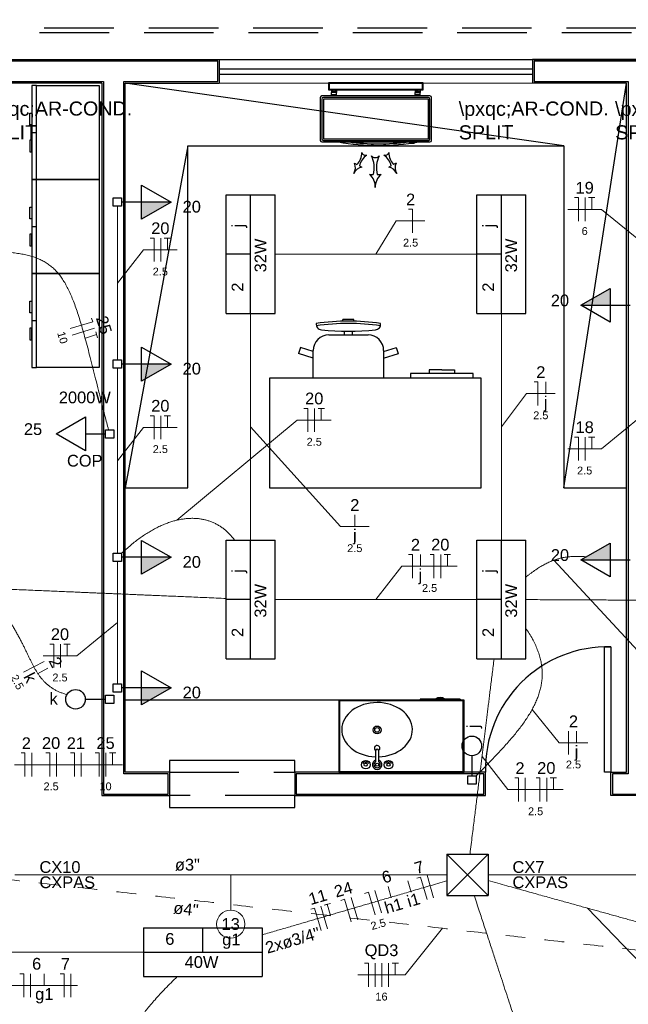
# Model space of a CAD drawing. Header units: feet. Extents: x -18 to 1038, y -110 to 48.
# Tile 164 of 199: x 782.52 to 786.41, y -15.01 to -8.73. Entities that reach past the tile are written whole.
import ezdxf

# ---------------------------------------------------------------- set-up
doc = ezdxf.new("R2010")
doc.units = ezdxf.units.FT
doc.header["$MEASUREMENT"] = 0
doc.linetypes.add('HIDDEN', pattern=[0.9525, 0.635, -0.3175])
doc.linetypes.add('JIS_02_1.2', pattern=[0.25, 0.125, -0.125])
for name, color, linetype, lineweight in [('02', 2, 'Continuous', 20), ('EL-Condutos', 4, 'Continuous', 5), ('EL-Fios (Fase 1)', 7, 'Continuous', 5), ('EL-Fios (Fase 2)', 7, 'Continuous', 5), ('EL-Fios (Fase 3)', 7, 'Continuous', 5), ('EL-Fios (Neutro)', 7, 'Continuous', 5), ('EL-Fios (Retorno)', 7, 'Continuous', 5), ('EL-Fios (Terra)', 7, 'Continuous', 5), ('EL-Textos conduto', 7, 'Continuous', 5), ('EL-Textos fios', 7, 'Continuous', 5), ('Textos', 7, 'Continuous', 5)]:
    doc.layers.add(name, color=color, linetype=linetype, lineweight=lineweight)
for name, color, linetype in [('1', 1, 'Continuous'), ('100_IMPIANTI', 251, 'Continuous'), ('ar-mob', 251, 'Continuous'), ('AR-SAN', 1, 'Continuous'), ('JANELA', 3, 'Continuous'), ('MOBILARIO', 8, 'Continuous'), ('P-SIMBOL', 5, 'Continuous'), ('parede', 5, 'Continuous'), ('porta', 3, 'Continuous'), ('PROJEÇÃO', 6, 'HIDDEN')]:
    doc.layers.add(name, color=color, linetype=linetype)
doc.styles.add('Arial', font='arial.ttf')

msp = doc.modelspace()

# ---------------------------------------------------------------- hatches: boundary and pattern name
at = {"layer": 'P-SIMBOL', "linetype": 'Continuous'}
for points in [[(783.3011, -9.8903), (783.4886, -9.8903), (783.3011, -9.9986)], [(786.2921, -10.5492), (786.1046, -10.5492), (786.2921, -10.4409)], [(783.3011, -10.9244), (783.4886, -10.9244), (783.3011, -11.0327)], [(786.2921, -12.1753), (786.1046, -12.1753), (786.2921, -12.0671)], [(783.3011, -12.1585), (783.4886, -12.1585), (783.3011, -12.2668)], [(783.3011, -12.9925), (783.4886, -12.9925), (783.3011, -13.1007)]]:
    msp.add_hatch(color=256, dxfattribs=at).paths.add_polyline_path(points)

# ---------------------------------------------------------------- linework, layer by layer
at = {"layer": '02', "color": 251}
for p, q in [((785.7966, -8.9803), (783.7966, -8.9803)), ((785.7966, -9.1303), (783.7966, -9.1303))]:
    msp.add_line(p, q, dxfattribs=at)
at = {"layer": '1', "color": 251}
msp.add_arc((786.2766, -13.5103), 0.7803, 88.5312, 181.4688, dxfattribs=at)
at = {"layer": '100_IMPIANTI'}
for p, q in [((784.4966, -9.1753), (784.4966, -9.1253)), ((784.4966, -9.1253), (785.0966, -9.1253)), ((785.0966, -9.1753), (784.4966, -9.1753)), ((784.5016, -9.1703), (784.5016, -9.1303)), ((784.5016, -9.1303), (785.0916, -9.1303)), ((785.0916, -9.1703), (784.5016, -9.1703)), ((785.0916, -9.1303), (785.0916, -9.1703)), ((785.0966, -9.1253), (785.0966, -9.1753)), ((784.4416, -9.2223), (784.4416, -9.4958)), ((785.1416, -9.2123), (784.4516, -9.2123)), ((784.4516, -9.2323), (784.4516, -9.4858)), ((785.1316, -9.2223), (784.4616, -9.2223)), ((785.1316, -9.2323), (784.4616, -9.2323)), ((784.4616, -9.2323), (784.4616, -9.4858)), ((784.5129, -9.1819), (784.5145, -9.1803)), ((784.5129, -9.1803), (784.5129, -9.1903)), ((784.5454, -9.1903), (784.5129, -9.1903)), ((784.5129, -9.2023), (784.5129, -9.1903)), ((784.5129, -9.2123), (784.5129, -9.2023)), ((784.5129, -9.2023), (784.5454, -9.2023)), ((784.5134, -9.1903), (784.5234, -9.1803)), ((784.5222, -9.1903), (784.5322, -9.1803)), ((784.531, -9.1903), (784.541, -9.1803)), ((784.5399, -9.1903), (784.5454, -9.1848)), ((784.5454, -9.1803), (784.5454, -9.1903)), ((784.5454, -9.2023), (784.5454, -9.1903)), ((784.5454, -9.2123), (784.5454, -9.2023)), ((785.0478, -9.1803), (785.0478, -9.1903)), ((785.0478, -9.1819), (785.0494, -9.1803)), ((785.0803, -9.1903), (785.0478, -9.1903)), ((785.0478, -9.2023), (785.0478, -9.1903)), ((785.0478, -9.2123), (785.0478, -9.2023)), ((785.0803, -9.2023), (785.0478, -9.2023)), ((785.0483, -9.1903), (785.0583, -9.1803)), ((785.0571, -9.1903), (785.0671, -9.1803)), ((785.0659, -9.1903), (785.0759, -9.1803)), ((785.0748, -9.1903), (785.0803, -9.1848)), ((785.0803, -9.1803), (785.0803, -9.1903)), ((785.0803, -9.2023), (785.0803, -9.1903)), ((785.0803, -9.2123), (785.0803, -9.2023)), ((785.1316, -9.4858), (785.1316, -9.2323)), ((785.1416, -9.4858), (785.1416, -9.2323)), ((785.1516, -9.4958), (785.1516, -9.2223)), ((784.4616, -9.4858), (785.1316, -9.4858)), ((784.4516, -9.5058), (785.1416, -9.5058)), ((784.4616, -9.4958), (785.1316, -9.4958)), ((785.0086, -9.5158), (785.0086, -9.515)), ((785.0411, -9.5158), (785.0086, -9.5158)), ((785.0411, -9.5158), (785.0411, -9.5103)), ((784.6606, -9.6424), (784.6761, -9.6506)), ((784.6915, -9.6588), (784.707, -9.667)), ((784.8944, -9.6588), (784.8789, -9.667)), ((784.9253, -9.6424), (784.9098, -9.6506)), ((784.7554, -9.7131), (784.7804, -9.7131)), ((784.8054, -9.7131), (784.8304, -9.7131))]:
    msp.add_line(p, q, dxfattribs=at)
for centre, radius, start, end in [((784.4516, -9.2223), 0.01, 90, 180), ((784.4616, -9.2323), 0.01, 90, 180), ((785.1316, -9.2323), 0.01, 0, 90), ((785.1416, -9.2223), 0.01, 0, 90), ((784.4616, -9.4858), 0.01, 180, 270), ((785.1316, -9.4858), 0.01, 270, 360), ((784.4516, -9.4958), 0.01, 180, 270), ((784.813, -8.0301), 1.4977, 260.15678, 279.84322), ((784.813, -8.0301), 1.4877, 262.7035, 277.2965), ((785.1416, -9.4958), 0.01, 270, 0), ((784.5917, -9.5721), 0.1152, 317.03651, 359.21913), ((784.8038, -9.6845), 0.1152, 124.92221, 167.10482), ((784.73, -9.5675), 0.0239, 194.94185, 289.19948), ((784.7929, -9.572), 0.0341, 222.87119, 317.12881), ((784.6215, -9.6704), 0.1646, 344.96585, 27.14846), ((784.9644, -9.6704), 0.1646, 152.85154, 195.03415), ((784.8559, -9.5675), 0.0239, 250.80052, 345.05815), ((784.7821, -9.6845), 0.1152, 12.89518, 55.07779), ((784.9941, -9.5721), 0.1152, 180.78087, 222.96349), ((784.5941, -9.6702), 0.0721, 329.76476, 22.65362), ((784.7213, -9.7377), 0.0721, 101.48772, 154.37658), ((784.8646, -9.7377), 0.0721, 25.62342, 78.51228), ((784.9918, -9.6702), 0.0721, 157.34638, 210.23524), ((784.6901, -9.7926), 0.103, 357.69409, 50.58295), ((784.8958, -9.7926), 0.103, 129.41705, 182.30591)]:
    msp.add_arc(centre, radius, start, end, dxfattribs=at)
at = {"layer": 'ar-mob', "color": 251, "linetype": 'Continuous', "ltscale": 0.2}
for p, q in [((782.6004, -9.4459), (782.6304, -9.4459)), ((782.6004, -10.0459), (782.6304, -10.0459)), ((782.6004, -10.6459), (782.6304, -10.6459))]:
    msp.add_line(p, q, dxfattribs=at)
at = {"layer": 'ar-mob', "linetype": 'Continuous', "ltscale": 0.2}
for points in [[(782.6304, -9.1459), (782.6004, -9.1459), (782.6004, -9.7459), (782.6304, -9.7459)], [(782.6304, -9.1459), (783.0304, -9.1459), (783.0304, -9.7459), (782.6304, -9.7459), (782.6304, -9.1459)], [(782.6304, -9.7459), (782.6004, -9.7459), (782.6004, -10.3459), (782.6304, -10.3459)], [(782.6304, -9.7459), (783.0304, -9.7459), (783.0304, -10.3459), (782.6304, -10.3459), (782.6304, -9.7459)], [(782.6304, -10.3459), (782.6004, -10.3459), (782.6004, -10.9459), (782.6304, -10.9459)], [(782.6304, -10.3459), (783.0304, -10.3459), (783.0304, -10.9459), (782.6304, -10.9459), (782.6304, -10.3459)]]:
    msp.add_lwpolyline(points, dxfattribs=at)
at = {"layer": 'ar-mob'}
for points in [[(785.9966, -9.5303), (783.1966, -9.1303)], [(785.9966, -11.7152), (786.3966, -9.1303)], [(783.1966, -11.7152), (783.5966, -11.7152), (783.5966, -9.5303), (785.9966, -9.5303), (785.9966, -11.7152), (786.3966, -11.7152)], [(783.5966, -9.5303), (783.1966, -11.7152)], [(784.5598, -13.0703), (783.1966, -13.0703)]]:
    msp.add_lwpolyline(points, dxfattribs=at)
at = {"layer": 'ar-mob', "linetype": 'Continuous', "ltscale": 0.2}
for points in [[(782.6004, -9.397), (782.5879, -9.397), (782.5879, -9.3219), (782.6004, -9.3219)], [(782.6004, -9.4948), (782.5879, -9.4948), (782.5879, -9.5698), (782.6004, -9.5698)], [(782.6004, -9.997), (782.5879, -9.997), (782.5879, -9.9219), (782.6004, -9.9219)], [(782.6004, -10.0948), (782.5879, -10.0948), (782.5879, -10.1698), (782.6004, -10.1698)], [(782.6004, -10.597), (782.5879, -10.597), (782.5879, -10.5219), (782.6004, -10.5219)], [(782.6004, -10.6948), (782.5879, -10.6948), (782.5879, -10.7698), (782.6004, -10.7698)]]:
    msp.add_lwpolyline(points, close=True, dxfattribs=at)
at = {"layer": 'AR-SAN', "color": 251}
for p, q in [((785.3598, -13.0703), (784.5598, -13.0703)), ((784.5598, -13.0703), (784.5598, -13.5303)), ((785.3548, -13.0753), (784.5648, -13.0753)), ((784.5648, -13.0753), (784.5648, -13.5253)), ((785.0789, -13.0633), (785.0789, -13.0703)), ((785.1759, -13.0633), (785.0789, -13.0633)), ((785.1857, -13.0633), (785.1759, -13.0633)), ((785.2289, -13.0633), (785.1857, -13.0633)), ((785.2387, -13.0633), (785.2289, -13.0633)), ((785.3357, -13.0633), (785.2387, -13.0633)), ((785.3357, -13.0633), (785.3357, -13.0703)), ((785.3548, -13.5253), (785.3548, -13.0753)), ((785.3598, -13.5303), (785.3598, -13.0703)), ((784.5598, -13.5303), (785.3598, -13.5303)), ((784.5648, -13.5253), (785.3548, -13.5253))]:
    msp.add_line(p, q, dxfattribs=at)
for radius, start, end in [(0.0542, 54.65024, 125.34976), (0.0492, 63.95602, 116.04398)]:
    msp.add_arc((785.2073, -13.1075), radius, start, end, dxfattribs=at)
at = {"layer": 'Defpoints', "color": 251}
msp.add_lwpolyline([(771.3966, 5.4198), (784.9266, 5.4198), (784.9266, -5.9803), (778.9966, -5.9803), (778.9966, -8.9803), (802.9266, -8.9803), (802.9264, -20.3804), (771.3966, -20.3804), (771.3966, -8.9803), (776.6966, -8.9803), (776.6966, -5.9803), (771.3966, -5.9803)], close=True, dxfattribs=at)
at = {"layer": 'EL-Condutos', "linetype": 'Continuous'}
for points in [[(783.1466, -9.9174), (783.1466, -9.964), (783.1466, -10.0078), (783.1466, -10.0488), (783.1466, -10.0874), (783.1466, -10.1237), (783.1466, -10.1579), (783.1466, -10.1903), (783.1466, -10.2211), (783.1466, -10.2504), (783.1466, -10.2784), (783.1466, -10.3054), (783.1466, -10.3316), (783.1466, -10.3572), (783.1466, -10.3824), (783.1466, -10.4074), (783.1466, -10.4323), (783.1466, -10.4575), (783.1466, -10.4831), (783.1466, -10.5093), (783.1466, -10.5363), (783.1466, -10.5644), (783.1466, -10.5937), (783.1466, -10.6244), (783.1466, -10.6568), (783.1466, -10.6911), (783.1466, -10.7274), (783.1466, -10.7659), (783.1466, -10.807), (783.1466, -10.8507), (783.1466, -10.8973)], [(782.4399, -10.2101), (782.4804, -10.2139), (782.5183, -10.2188), (782.5536, -10.2252), (782.5866, -10.233), (782.6174, -10.2424), (782.646, -10.2536), (782.6728, -10.2666), (782.6977, -10.2815), (782.721, -10.2986), (782.7429, -10.3178), (782.7633, -10.3393), (782.7826, -10.3633), (782.8008, -10.3898), (782.8181, -10.419), (782.8346, -10.4509), (782.8505, -10.4858), (782.8659, -10.5236), (782.881, -10.5646), (782.8959, -10.6089), (782.9108, -10.6565), (782.9258, -10.7076), (782.941, -10.7623), (782.9567, -10.8207), (782.9729, -10.8829), (782.9897, -10.9491), (783.0074, -11.0194), (783.0261, -11.0939), (783.046, -11.1726), (783.0671, -11.2558), (783.0896, -11.3435)], [(784.1515, -10.2228), (784.21, -10.2228), (784.2653, -10.2228), (784.3177, -10.2228), (784.3672, -10.2228), (784.4143, -10.2228), (784.4591, -10.2228), (784.5019, -10.2228), (784.5428, -10.2228), (784.5821, -10.2228), (784.6201, -10.2228), (784.6569, -10.2228), (784.6928, -10.2228), (784.7281, -10.2228), (784.7628, -10.2228), (784.7974, -10.2228), (784.8319, -10.2228), (784.8667, -10.2228), (784.9019, -10.2228), (784.9378, -10.2228), (784.9747, -10.2228), (785.0126, -10.2228), (785.052, -10.2228), (785.0929, -10.2228), (785.1356, -10.2228), (785.1804, -10.2228), (785.2275, -10.2228), (785.2771, -10.2228), (785.3295, -10.2228), (785.3847, -10.2228), (785.4432, -10.2228)], [(783.997, -10.6017), (783.997, -10.6634), (783.997, -10.7223), (783.997, -10.7786), (783.997, -10.8325), (783.997, -10.8843), (783.997, -10.934), (783.997, -10.982), (783.997, -11.0284), (783.997, -11.0734), (783.997, -11.1172), (783.997, -11.16), (783.997, -11.202), (783.997, -11.2434), (783.997, -11.2845), (783.997, -11.3253), (783.997, -11.3661), (783.997, -11.4071), (783.997, -11.4486), (783.997, -11.4906), (783.997, -11.5334), (783.997, -11.5772), (783.997, -11.6222), (783.997, -11.6686), (783.997, -11.7165), (783.997, -11.7663), (783.997, -11.8181), (783.997, -11.872), (783.997, -11.9283), (783.997, -11.9872), (783.997, -12.0489)], [(785.5978, -10.6017), (785.5978, -10.6634), (785.5978, -10.7223), (785.5978, -10.7786), (785.5978, -10.8325), (785.5978, -10.8843), (785.5978, -10.934), (785.5978, -10.982), (785.5978, -11.0284), (785.5978, -11.0734), (785.5978, -11.1172), (785.5978, -11.16), (785.5978, -11.202), (785.5978, -11.2434), (785.5978, -11.2845), (785.5978, -11.3253), (785.5978, -11.3661), (785.5978, -11.4071), (785.5978, -11.4486), (785.5978, -11.4906), (785.5978, -11.5334), (785.5978, -11.5772), (785.5978, -11.6222), (785.5978, -11.6686), (785.5978, -11.7165), (785.5978, -11.7663), (785.5978, -11.8181), (785.5978, -11.872), (785.5978, -11.9283), (785.5978, -11.9872), (785.5978, -12.0489)], [(783.1466, -10.9508), (783.1466, -11.0072), (783.1466, -11.06), (783.1466, -11.1096), (783.1466, -11.1562), (783.1466, -11.2), (783.1466, -11.2413), (783.1466, -11.2804), (783.1466, -11.3174), (783.1466, -11.3527), (783.1466, -11.3864), (783.1466, -11.4189), (783.1466, -11.4505), (783.1466, -11.4812), (783.1466, -11.5115), (783.1466, -11.5415), (783.1466, -11.5715), (783.1466, -11.6017), (783.1466, -11.6325), (783.1466, -11.664), (783.1466, -11.6965), (783.1466, -11.7303), (783.1466, -11.7656), (783.1466, -11.8026), (783.1466, -11.8416), (783.1466, -11.8829), (783.1466, -11.9268), (783.1466, -11.9733), (783.1466, -12.0229), (783.1466, -12.0758), (783.1466, -12.1322)], [(783.173, -12.1328), (783.2027, -12.1056), (783.2322, -12.0802), (783.2616, -12.0567), (783.2907, -12.035), (783.3196, -12.0151), (783.3483, -11.9969), (783.3767, -11.9806), (783.4048, -11.9659), (783.4326, -11.953), (783.4601, -11.9419), (783.4871, -11.9324), (783.5138, -11.9245), (783.54, -11.9183), (783.5657, -11.9138), (783.591, -11.9109), (783.6158, -11.9096), (783.64, -11.9098), (783.6637, -11.9116), (783.6868, -11.915), (783.7092, -11.9199), (783.7311, -11.9263), (783.7522, -11.9342), (783.7727, -11.9435), (783.7925, -11.9544), (783.8115, -11.9666), (783.8297, -11.9803), (783.8472, -11.9953), (783.8638, -12.0118), (783.8796, -12.0296), (783.8945, -12.0487)], [(783.1466, -12.1844), (783.1466, -12.2215), (783.1466, -12.2563), (783.1466, -12.289), (783.1466, -12.3197), (783.1466, -12.3487), (783.1466, -12.376), (783.1466, -12.4019), (783.1466, -12.4264), (783.1466, -12.4498), (783.1466, -12.4723), (783.1466, -12.4939), (783.1466, -12.5149), (783.1466, -12.5354), (783.1466, -12.5555), (783.1466, -12.5755), (783.1466, -12.5955), (783.1466, -12.6157), (783.1466, -12.6362), (783.1466, -12.6571), (783.1466, -12.6787), (783.1466, -12.7012), (783.1466, -12.7246), (783.1466, -12.7492), (783.1466, -12.775), (783.1466, -12.8023), (783.1466, -12.8313), (783.1466, -12.862), (783.1466, -12.8947), (783.1466, -12.9295), (783.1466, -12.9666)], [(785.7534, -12.2856), (785.7691, -12.2732), (785.7844, -12.2616), (785.7993, -12.2507), (785.8139, -12.2405), (785.8282, -12.2309), (785.8421, -12.2221), (785.8558, -12.2139), (785.8692, -12.2063), (785.8824, -12.1993), (785.8953, -12.1929), (785.908, -12.187), (785.9206, -12.1817), (785.933, -12.177), (785.9453, -12.1727), (785.9574, -12.1689), (785.9695, -12.1655), (785.9814, -12.1626), (785.9934, -12.1601), (786.0053, -12.158), (786.0172, -12.1563), (786.029, -12.1549), (786.041, -12.1539), (786.0529, -12.1531), (786.065, -12.1527), (786.0771, -12.1525), (786.0894, -12.1526), (786.1018, -12.1529), (786.1144, -12.1534), (786.1271, -12.1541), (786.14, -12.155)], [(782.4395, -12.3619), (782.5032, -12.3646), (782.5635, -12.3671), (782.6205, -12.3695), (782.6744, -12.3718), (782.7256, -12.374), (782.7743, -12.376), (782.8207, -12.378), (782.8651, -12.3799), (782.9077, -12.3817), (782.9488, -12.3834), (782.9887, -12.3851), (783.0275, -12.3868), (783.0656, -12.3884), (783.1032, -12.39), (783.1406, -12.3915), (783.1779, -12.3931), (783.2155, -12.3947), (783.2536, -12.3963), (783.2925, -12.398), (783.3323, -12.3997), (783.3734, -12.4014), (783.4161, -12.4032), (783.4605, -12.4051), (783.5069, -12.407), (783.5555, -12.4091), (783.6067, -12.4113), (783.6607, -12.4136), (783.7176, -12.416), (783.7779, -12.4185), (783.8416, -12.4212)], [(784.1515, -12.4278), (784.21, -12.4278), (784.2653, -12.4278), (784.3177, -12.4278), (784.3672, -12.4278), (784.4143, -12.4278), (784.4591, -12.4278), (784.5019, -12.4278), (784.5428, -12.4278), (784.5821, -12.4278), (784.6201, -12.4278), (784.6569, -12.4278), (784.6928, -12.4278), (784.7281, -12.4278), (784.7628, -12.4278), (784.7974, -12.4278), (784.8319, -12.4278), (784.8667, -12.4278), (784.9019, -12.4278), (784.9378, -12.4278), (784.9747, -12.4278), (785.0126, -12.4278), (785.052, -12.4278), (785.0929, -12.4278), (785.1356, -12.4278), (785.1804, -12.4278), (785.2275, -12.4278), (785.2771, -12.4278), (785.3295, -12.4278), (785.3847, -12.4278), (785.4432, -12.4278)], [(785.7535, -12.4285), (785.8279, -12.4289), (785.8985, -12.4292), (785.9654, -12.4295), (786.029, -12.4298), (786.0894, -12.4301), (786.147, -12.4304), (786.202, -12.4307), (786.2546, -12.4309), (786.3051, -12.4312), (786.3538, -12.4314), (786.4007, -12.4316), (786.4463, -12.4318), (786.4908, -12.4321), (786.5344, -12.4323), (786.5774, -12.4325), (786.6199, -12.4327), (786.6623, -12.4329), (786.7048, -12.4331), (786.7477, -12.4333), (786.7912, -12.4335), (786.8355, -12.4337), (786.8809, -12.4339), (786.9276, -12.4341), (786.9759, -12.4344), (787.0261, -12.4346), (787.0783, -12.4349), (787.1329, -12.4351), (787.19, -12.4354), (787.25, -12.4357), (787.313, -12.436)], [(782.4394, -12.5395), (782.4565, -12.5647), (782.4724, -12.5893), (782.4871, -12.6134), (782.5008, -12.637), (782.5137, -12.66), (782.5257, -12.6824), (782.5369, -12.7043), (782.5476, -12.7256), (782.5577, -12.7463), (782.5674, -12.7664), (782.5768, -12.786), (782.586, -12.8049), (782.595, -12.8233), (782.604, -12.841), (782.6131, -12.8581), (782.6223, -12.8745), (782.6318, -12.8904), (782.6417, -12.9056), (782.652, -12.9201), (782.6629, -12.934), (782.6744, -12.9473), (782.6867, -12.9598), (782.6999, -12.9717), (782.714, -12.9829), (782.7291, -12.9934), (782.7454, -13.0033), (782.763, -13.0124), (782.7819, -13.0208), (782.8022, -13.0285), (782.8241, -13.0355)], [(785.4362, -13.5536), (785.4708, -13.5188), (785.5044, -13.4847), (785.537, -13.4512), (785.5684, -13.4184), (785.5985, -13.3862), (785.6274, -13.3544), (785.6549, -13.3231), (785.681, -13.2922), (785.7056, -13.2617), (785.7286, -13.2315), (785.75, -13.2015), (785.7697, -13.1718), (785.7876, -13.1421), (785.8037, -13.1126), (785.8179, -13.0831), (785.83, -13.0536), (785.8402, -13.0241), (785.8482, -12.9944), (785.854, -12.9646), (785.8575, -12.9345), (785.8588, -12.9042), (785.8576, -12.8736), (785.8539, -12.8425), (785.8478, -12.8111), (785.839, -12.7792), (785.8275, -12.7468), (785.8133, -12.7138), (785.7963, -12.6801), (785.7764, -12.6458), (785.7535, -12.6107)], [(785.5511, -12.8065), (785.5452, -12.8545), (785.5396, -12.9004), (785.5342, -12.9443), (785.529, -12.9864), (785.524, -13.0269), (785.5192, -13.0659), (785.5145, -13.1037), (785.51, -13.1405), (785.5056, -13.1763), (785.5013, -13.2115), (785.497, -13.2462), (785.4928, -13.2805), (785.4885, -13.3147), (785.4843, -13.349), (785.4801, -13.3835), (785.4758, -13.4183), (785.4714, -13.4538), (785.467, -13.4901), (785.4624, -13.5273), (785.4576, -13.5656), (785.4528, -13.6053), (785.4477, -13.6465), (785.4424, -13.6894), (785.4369, -13.7342), (785.4311, -13.781), (785.4251, -13.8301), (785.4187, -13.8816), (785.4121, -13.9358), (785.4051, -13.9927), (785.3977, -14.0526)], [(785.2493, -14.1861), (785.1966, -14.1861), (785.146, -14.1861), (785.0969, -14.1861), (785.0488, -14.1861), (785.0012, -14.1861), (784.9536, -14.1861), (784.9055, -14.1861), (784.8564, -14.1861), (784.8057, -14.1861), (784.7531, -14.1861), (784.6979, -14.1861), (784.6396, -14.1861), (784.5778, -14.1861), (784.5119, -14.1861), (784.4415, -14.1861), (784.366, -14.1861), (784.2849, -14.1861), (784.1977, -14.1861), (784.104, -14.1861), (784.0031, -14.1861), (783.8946, -14.1861), (783.778, -14.1861), (783.6527, -14.1861), (783.5183, -14.1861), (783.3743, -14.1861), (783.2201, -14.1861), (783.0553, -14.1861), (782.8793, -14.1861), (782.6916, -14.1861), (782.4918, -14.1861)], [(788.6679, -14.1861), (788.6136, -14.1861), (788.5563, -14.1861), (788.4959, -14.1861), (788.4324, -14.1861), (788.3657, -14.1861), (788.2957, -14.1861), (788.2224, -14.1861), (788.1457, -14.1861), (788.0657, -14.1861), (787.9822, -14.1861), (787.8952, -14.1861), (787.8047, -14.1861), (787.7106, -14.1861), (787.6128, -14.1861), (787.5114, -14.1861), (787.4062, -14.1861), (787.2972, -14.1861), (787.1844, -14.1861), (787.0676, -14.1861), (786.947, -14.1861), (786.8223, -14.1861), (786.6936, -14.1861), (786.5608, -14.1861), (786.4238, -14.1861), (786.2827, -14.1861), (786.1373, -14.1861), (785.9877, -14.1861), (785.8337, -14.1861), (785.6753, -14.1861), (785.5125, -14.1861)], [(784.0716, -14.5692), (784.1164, -14.556), (784.1592, -14.5435), (784.2002, -14.5315), (784.2396, -14.52), (784.2776, -14.5089), (784.3143, -14.4982), (784.3498, -14.4878), (784.3844, -14.4776), (784.4182, -14.4677), (784.4514, -14.458), (784.4842, -14.4485), (784.5167, -14.4389), (784.5491, -14.4295), (784.5816, -14.42), (784.6143, -14.4104), (784.6474, -14.4007), (784.681, -14.3909), (784.7154, -14.3808), (784.7508, -14.3705), (784.7872, -14.3598), (784.8248, -14.3488), (784.8639, -14.3374), (784.9046, -14.3255), (784.947, -14.3131), (784.9914, -14.3001), (785.0378, -14.2865), (785.0865, -14.2723), (785.1377, -14.2573), (785.1914, -14.2416), (785.248, -14.225)], [(785.5137, -14.2228), (785.5747, -14.2398), (785.6327, -14.2559), (785.6879, -14.2712), (785.7403, -14.2858), (785.7903, -14.2996), (785.838, -14.3129), (785.8836, -14.3255), (785.9272, -14.3376), (785.9691, -14.3493), (786.0095, -14.3605), (786.0485, -14.3713), (786.0863, -14.3818), (786.1232, -14.392), (786.1592, -14.402), (786.1947, -14.4119), (786.2297, -14.4216), (786.2646, -14.4313), (786.2993, -14.4409), (786.3343, -14.4506), (786.3695, -14.4604), (786.4053, -14.4704), (786.4419, -14.4805), (786.4793, -14.4909), (786.5178, -14.5016), (786.5576, -14.5126), (786.5989, -14.5241), (786.6418, -14.536), (786.6866, -14.5484), (786.7334, -14.5614), (786.7825, -14.575)], [(785.4241, -14.3167), (785.4565, -14.4155), (785.487, -14.5084), (785.5157, -14.596), (785.5428, -14.6785), (785.5684, -14.7566), (785.5926, -14.8305), (785.6156, -14.9006), (785.6375, -14.9674), (785.6585, -15.0313), (785.6786, -15.0926), (785.6981, -15.1519), (785.717, -15.2095), (785.7354, -15.2658), (785.7536, -15.3212), (785.7716, -15.3762), (785.7897, -15.4311), (785.8078, -15.4864), (785.8262, -15.5424), (785.8449, -15.5996), (785.8642, -15.6584), (785.8842, -15.7192), (785.9049, -15.7824), (785.9266, -15.8485), (785.9493, -15.9177), (785.9732, -15.9906), (785.9984, -16.0675), (786.0251, -16.1489), (786.0534, -16.2352), (786.0834, -16.3267), (786.1153, -16.4239)], [(783.3117, -14.6803), (783.1902, -14.6803), (783.0751, -14.6803), (782.966, -14.6803), (782.8625, -14.6803), (782.764, -14.6803), (782.6702, -14.6803), (782.5804, -14.6803), (782.4944, -14.6803), (782.4116, -14.6803), (782.3315, -14.6803), (782.2538, -14.6803), (782.1779, -14.6803), (782.1034, -14.6803), (782.0298, -14.6803), (781.9566, -14.6803), (781.8835, -14.6803), (781.8099, -14.6803), (781.7354, -14.6803), (781.6595, -14.6803), (781.5817, -14.6803), (781.5017, -14.6803), (781.4188, -14.6803), (781.3328, -14.6803), (781.2431, -14.6803), (781.1492, -14.6803), (781.0507, -14.6803), (780.9472, -14.6803), (780.8381, -14.6803), (780.7231, -14.6803), (780.6015, -14.6803)], [(783.5284, -14.8353), (783.4886, -14.875), (783.4518, -14.9128), (783.4178, -14.9488), (783.3866, -14.9833), (783.3581, -15.0163), (783.3323, -15.048), (783.309, -15.0784), (783.2883, -15.1078), (783.27, -15.1361), (783.254, -15.1637), (783.2404, -15.1905), (783.229, -15.2167), (783.2197, -15.2425), (783.2125, -15.2679), (783.2073, -15.2931), (783.2041, -15.3182), (783.2028, -15.3433), (783.2032, -15.3686), (783.2054, -15.3942), (783.2093, -15.4202), (783.2147, -15.4467), (783.2217, -15.4739), (783.2301, -15.5019), (783.2399, -15.5308), (783.2511, -15.5607), (783.2634, -15.5918), (783.277, -15.6242), (783.2916, -15.658), (783.3073, -15.6933), (783.3239, -15.7303)]]:
    msp.add_spline(points, degree=3, dxfattribs=at)
at = {"layer": 'EL-Condutos', "linetype": 'JIS_02_1.2'}
msp.add_spline([(777.1789, -13.6245), (777.9529, -13.7114), (778.6777, -13.7927), (779.3568, -13.869), (779.9937, -13.9405), (780.5919, -14.0077), (781.155, -14.0709), (781.6865, -14.1306), (782.1899, -14.1871), (782.6686, -14.2408), (783.1263, -14.2922), (783.5664, -14.3416), (783.9924, -14.3895), (784.4079, -14.4361), (784.8163, -14.482), (785.2213, -14.5274), (785.6262, -14.5729), (786.0347, -14.6188), (786.4502, -14.6654), (786.8762, -14.7133), (787.3163, -14.7627), (787.7739, -14.8141), (788.2527, -14.8678), (788.756, -14.9243), (789.2875, -14.984), (789.8506, -15.0472), (790.4489, -15.1144), (791.0858, -15.1859), (791.7649, -15.2621), (792.4897, -15.3435), (793.2636, -15.4304)], degree=3, dxfattribs=at)
at = {"layer": 'EL-Fios (Fase 1)'}
for p, q in [((782.5461, -12.8922), (782.6792, -12.823)), ((786.0275, -13.4181), (786.0275, -13.2681)), ((782.599, -13.5578), (782.599, -13.4078)), ((782.9151, -13.5578), (782.9151, -13.4078)), ((785.7508, -13.7171), (785.7508, -13.5671)), ((785.1655, -14.3321), (785.1234, -14.1882)), ((784.6805, -14.474), (784.6384, -14.3301)), ((784.7923, -14.9004), (784.7923, -14.7504)), ((782.8484, -14.9674), (782.8484, -14.8174))]:
    msp.add_line(p, q, dxfattribs=at)
at = {"layer": 'EL-Fios (Fase 2)'}
for p, q in [((786.1323, -10.0117), (786.1323, -9.8617)), ((782.8575, -10.7392), (783.0011, -10.6956)), ((786.1323, -11.541), (786.1323, -11.391)), ((783.0731, -13.5578), (783.0731, -13.4078)), ((784.8322, -14.4297), (784.7901, -14.2857)), ((784.8351, -14.9004), (784.8351, -14.7504)), ((782.592, -14.9674), (782.592, -14.8174))]:
    msp.add_line(p, q, dxfattribs=at)
at = {"layer": 'EL-Fios (Fase 3)'}
for p, q in [((783.423, -10.2702), (783.423, -10.1202)), ((783.423, -11.4043), (783.423, -11.2543)), ((784.4055, -11.3574), (784.4055, -11.2074)), ((785.2104, -12.2907), (785.2104, -12.1407)), ((782.7823, -12.8626), (782.7823, -12.7126)), ((782.7571, -13.5578), (782.7571, -13.4078)), ((785.8874, -13.7171), (785.8874, -13.5671)), ((784.4877, -14.5304), (784.4456, -14.3865)), ((784.878, -14.9004), (784.878, -14.7504))]:
    msp.add_line(p, q, dxfattribs=at)
at = {"layer": 'EL-Fios (Neutro)'}
for p, q in [((786.0645, -9.8617), (786.0895, -9.8617)), ((786.0895, -10.0117), (786.0895, -9.8617)), ((785.0059, -9.9357), (785.0309, -9.9357)), ((785.0309, -10.0857), (785.0309, -9.9357)), ((783.3552, -10.1202), (783.3802, -10.1202)), ((783.3802, -10.2702), (783.3802, -10.1202)), ((782.8451, -10.6982), (782.9886, -10.6546)), ((782.9814, -10.6307), (782.9886, -10.6546)), ((785.8063, -11.0382), (785.8313, -11.0382)), ((785.8313, -11.1882), (785.8313, -11.0382)), ((783.3552, -11.2543), (783.3802, -11.2543)), ((783.3802, -11.4043), (783.3802, -11.2543)), ((784.3377, -11.2074), (784.3627, -11.2074)), ((784.3627, -11.3574), (784.3627, -11.2074)), ((786.0645, -11.391), (786.0895, -11.391)), ((786.0895, -11.541), (786.0895, -11.391)), ((785.0059, -12.1407), (785.0309, -12.1407)), ((785.0309, -12.2907), (785.0309, -12.1407)), ((785.1426, -12.1407), (785.1676, -12.1407)), ((785.1676, -12.2907), (785.1676, -12.1407)), ((782.7145, -12.7126), (782.7395, -12.7126)), ((782.7395, -12.8626), (782.7395, -12.7126)), ((782.5312, -13.4078), (782.5562, -13.4078)), ((782.5562, -13.5578), (782.5562, -13.4078)), ((782.6892, -13.4078), (782.7142, -13.4078)), ((782.7142, -13.5578), (782.7142, -13.4078)), ((782.8472, -13.4078), (782.8722, -13.4078)), ((782.8722, -13.5578), (782.8722, -13.4078)), ((783.0053, -13.4078), (783.0303, -13.4078)), ((783.0303, -13.5578), (783.0303, -13.4078)), ((785.6829, -13.5671), (785.7079, -13.5671)), ((785.7079, -13.7171), (785.7079, -13.5671)), ((785.8195, -13.5671), (785.8445, -13.5671)), ((785.8445, -13.7171), (785.8445, -13.5671)), ((785.0583, -14.2072), (785.0823, -14.2002)), ((785.1244, -14.3442), (785.0823, -14.2002)), ((784.7249, -14.3047), (784.7489, -14.2977)), ((784.7911, -14.4417), (784.7489, -14.2977)), ((784.3805, -14.4055), (784.4044, -14.3985)), ((784.4466, -14.5425), (784.4044, -14.3985)), ((784.5733, -14.3491), (784.5973, -14.3421)), ((784.6394, -14.4861), (784.5973, -14.3421)), ((784.7244, -14.7504), (784.7494, -14.7504)), ((784.7494, -14.9004), (784.7494, -14.7504)), ((782.5241, -14.8174), (782.5491, -14.8174)), ((782.5491, -14.9674), (782.5491, -14.8174)), ((782.7806, -14.8174), (782.8056, -14.8174)), ((782.8056, -14.9674), (782.8056, -14.8174))]:
    msp.add_line(p, q, dxfattribs=at)
at = {"layer": 'EL-Fios (Retorno)'}
for p, q in [((785.8813, -11.1132), (785.8813, -11.0382)), ((784.662, -11.9617), (784.662, -11.8867)), ((785.0809, -12.2157), (785.0809, -12.1407)), ((782.6357, -12.9019), (782.7023, -12.8673)), ((786.0775, -13.3431), (786.0775, -13.2681)), ((784.8951, -14.3331), (784.8741, -14.2611)), ((785.0219, -14.296), (785.0009, -14.224)), ((782.6795, -14.8924), (782.6795, -14.8174))]:
    msp.add_line(p, q, dxfattribs=at)
at = {"layer": 'EL-Fios (Terra)'}
for points in [[(786.1752, -9.9367), (786.1752, -9.8617), (786.1552, -9.8617), (786.1952, -9.8617)], [(783.4659, -10.1952), (783.4659, -10.1202), (783.4459, -10.1202), (783.4859, -10.1202)], [(782.9417, -10.7584), (783.0135, -10.7366), (783.0077, -10.7175), (783.0193, -10.7558)], [(783.4659, -11.3293), (783.4659, -11.2543), (783.4459, -11.2543), (783.4859, -11.2543)], [(784.4484, -11.2824), (784.4484, -11.2074), (784.4284, -11.2074), (784.4684, -11.2074)], [(786.1752, -11.466), (786.1752, -11.391), (786.1552, -11.391), (786.1952, -11.391)], [(785.2533, -12.2157), (785.2533, -12.1407), (785.2333, -12.1407), (785.2733, -12.1407)], [(782.8252, -12.7876), (782.8252, -12.7126), (782.8052, -12.7126), (782.8452, -12.7126)], [(783.116, -13.4828), (783.116, -13.4078), (783.096, -13.4078), (783.136, -13.4078)], [(785.9302, -13.6421), (785.9302, -13.5671), (785.9102, -13.5671), (785.9502, -13.5671)], [(784.5078, -14.4464), (784.4867, -14.3744), (784.4675, -14.38), (784.5059, -14.3688)], [(784.9208, -14.8254), (784.9208, -14.7504), (784.9008, -14.7504), (784.9408, -14.7504)]]:
    msp.add_lwpolyline(points, dxfattribs=at)
at = {"layer": 'EL-Textos fios'}
for p, q in [((786.0216, -9.9367), (786.2381, -9.9367)), ((786.4966, -10.1489), (786.2381, -9.9367)), ((784.7974, -10.2228), (784.9271, -10.0107)), ((784.9271, -10.0107), (785.1098, -10.0107)), ((783.1466, -10.4074), (783.3123, -10.1952)), ((783.3123, -10.1952), (783.5287, -10.1952)), ((785.5978, -11.3253), (785.7583, -11.1132)), ((785.7583, -11.1132), (785.941, -11.1132)), ((786.4966, -11.2538), (786.2381, -11.466)), ((783.526, -11.9215), (784.2948, -11.2824)), ((784.2948, -11.2824), (784.5113, -11.2824)), ((783.1466, -11.5415), (783.3123, -11.3293)), ((783.3123, -11.3293), (783.5287, -11.3293)), ((783.997, -11.3253), (784.5706, -11.9617)), ((786.0216, -11.466), (786.2381, -11.466)), ((784.5706, -11.9617), (784.7534, -11.9617)), ((785.9325, -12.1772), (786.5224, -12.8135)), ((784.7974, -12.4278), (784.9631, -12.2157)), ((784.9631, -12.2157), (785.3161, -12.2157)), ((783.1466, -12.5755), (782.8881, -12.7876)), ((782.6716, -12.7876), (782.8881, -12.7876)), ((785.7939, -13.131), (785.9669, -13.3431)), ((785.9669, -13.3431), (786.1497, -13.3431)), ((785.4744, -13.4299), (785.6401, -13.6421)), ((782.4883, -13.4828), (783.1788, -13.4828)), ((785.6401, -13.6421), (785.9931, -13.6421)), ((783.8697, -14.1861), (783.8697, -14.4111)), ((786.1484, -14.399), (786.9619, -15.2476)), ((785.2213, -14.5274), (784.9837, -14.8254)), ((784.6815, -14.8254), (784.9837, -14.8254)), ((782.1223, -14.8924), (782.8913, -14.8924))]:
    msp.add_line(p, q, dxfattribs=at)
msp.add_circle((783.8697, -14.5011), 0.09, dxfattribs=at)
at = {"layer": 'JANELA', "color": 251}
for points in [[(783.1866, -9.1203), (783.7866, -9.1203), (783.7866, -8.9903), (782.4066, -8.9903), (782.4066, -9.1203), (783.0566, -9.1203), (783.0566, -13.6703), (783.4709, -13.6703), (783.4709, -13.5403), (783.1866, -13.5403)], [(786.5366, -9.1203), (786.6399, -9.1203), (786.6399, -8.9903), (785.8066, -8.9903), (785.8066, -9.1203), (786.4066, -9.1203), (786.4066, -13.5403), (786.3066, -13.5403), (786.3066, -13.6703), (790.2166, -13.6703), (790.2166, -13.5403), (786.5366, -13.5403)], [(784.2882, -13.6703), (785.4866, -13.6703), (785.4866, -13.5403), (784.2882, -13.5403)]]:
    msp.add_lwpolyline(points, close=True, dxfattribs=at)
at = {"layer": 'MOBILARIO', "color": 251}
for p, q in [((784.5864, -10.6502), (784.5864, -10.6394)), ((784.6564, -10.6502), (784.6564, -10.6394)), ((784.4964, -10.7385), (784.7464, -10.7385)), ((784.5964, -10.7385), (784.5964, -10.7144)), ((784.6464, -10.7385), (784.6464, -10.7144)), ((784.3149, -10.8179), (784.3025, -10.8559)), ((784.3964, -10.8864), (784.3025, -10.8559)), ((784.3964, -10.8443), (784.3148, -10.8178)), ((784.3964, -11.0152), (784.3964, -10.8385)), ((784.8464, -10.8443), (784.928, -10.8178)), ((784.8464, -10.8385), (784.8464, -11.0152)), ((784.8464, -10.8864), (784.9404, -10.8559)), ((784.9265, -10.8183), (784.9388, -10.8564)), ((785.0179, -10.9852), (785.0179, -11.0152)), ((785.4179, -10.9852), (785.0179, -10.9852)), ((785.1379, -10.9602), (785.1379, -10.9852)), ((785.2179, -10.9602), (785.1379, -10.9602)), ((785.2179, -10.9602), (785.2979, -10.9602)), ((785.2979, -10.9602), (785.2979, -10.9852)), ((785.4179, -11.0152), (785.4179, -10.9852))]:
    msp.add_line(p, q, dxfattribs=at)
at = {"layer": 'MOBILARIO', "color": 251, "linetype": 'Continuous'}
for p, q in [((784.7946, -13.3926), (784.7946, -13.4653)), ((784.7946, -13.3926), (784.7946, -13.4653)), ((784.8146, -13.4653), (784.8146, -13.3926)), ((784.8146, -13.4653), (784.8146, -13.3926)), ((784.7296, -13.473), (784.7296, -13.4676)), ((784.7296, -13.473), (784.7296, -13.4676)), ((784.7346, -13.473), (784.7346, -13.4676)), ((784.7346, -13.473), (784.7346, -13.4676)), ((784.8746, -13.473), (784.8746, -13.4676)), ((784.8746, -13.473), (784.8746, -13.4676)), ((784.8796, -13.473), (784.8796, -13.4676)), ((784.8796, -13.473), (784.8796, -13.4676))]:
    msp.add_line(p, q, dxfattribs=at)
at = {"layer": 'MOBILARIO'}
msp.add_lwpolyline([(784.1179, -11.7152), (785.4679, -11.7152), (785.4679, -11.0152), (784.1179, -11.0152)], close=True, dxfattribs=at)
at = {"layer": 'MOBILARIO', "color": 251, "linetype": 'Continuous'}
for centre, radius in [((784.8047, -13.2608), 0.025), ((784.8047, -13.2608), 0.015), ((784.7321, -13.4826), 0.0275), ((784.7321, -13.4826), 0.0275), ((784.8771, -13.4826), 0.0275), ((784.8771, -13.4826), 0.0275), ((784.7321, -13.4826), 0.01), ((784.7321, -13.4826), 0.01), ((784.7321, -13.4626), 0.00559), ((784.7321, -13.4626), 0.00559), ((784.8046, -13.4826), 0.01), ((784.8046, -13.4826), 0.01), ((784.8771, -13.4826), 0.01), ((784.8771, -13.4826), 0.01), ((784.8771, -13.4626), 0.00559), ((784.8771, -13.4626), 0.00559)]:
    msp.add_circle(centre, radius, dxfattribs=at)
at = {"layer": 'MOBILARIO', "color": 251}
for centre, radius, start, end in [((784.4509, -10.6708), 0.0349, 170.82879, 266.562), ((784.6214, -12.0586), 1.4083, 81.63017, 98.36983), ((784.6214, -12.0736), 1.4083, 81.63017, 98.36983), ((784.6214, -12.4874), 1.8483, 88.91498, 91.08502), ((784.792, -10.6708), 0.0349, 273.438, 9.17121), ((784.4964, -10.8385), 0.1, 90, 180), ((784.6214, -9.0434), 1.6711, 264.06971, 275.93029), ((784.7464, -10.8385), 0.1, 0, 90)]:
    msp.add_arc(centre, radius, start, end, dxfattribs=at)
at = {"layer": 'MOBILARIO', "color": 251, "linetype": 'Continuous'}
for centre, radius, start, end in [((784.8048, -13.3779), 0.0175, 303.86539, 234.20329), ((784.8048, -13.3779), 0.0175, 303.86539, 234.20329), ((784.8046, -13.3926), 0.01, 0, 180), ((784.8046, -13.3926), 0.01, 0, 180), ((784.8046, -13.4826), 0.03, 109.6514, 70.3603), ((784.8046, -13.4826), 0.03, 109.6514, 70.3603), ((784.7321, -13.4826), 0.02, 105.2407, 164.2093), ((784.7321, -13.4826), 0.02, 105.2407, 164.2093), ((784.7321, -13.4826), 0.02, 16.4413, 74.0789), ((784.7321, -13.4826), 0.02, 16.4413, 74.0789), ((784.8046, -13.4826), 0.02, 120.3431, 59.7554), ((784.8046, -13.4826), 0.02, 120.3431, 59.7554), ((784.8771, -13.4826), 0.02, 106.12, 164.0884), ((784.8771, -13.4826), 0.02, 106.12, 164.0884), ((784.8771, -13.4826), 0.02, 16.2342, 73.9047), ((784.8771, -13.4826), 0.02, 16.2342, 73.9047)]:
    msp.add_arc(centre, radius, start, end, dxfattribs=at)
msp.add_ellipse((784.8043, -13.2593), major_axis=(-0.2257, 0), ratio=0.76869, start_param=1.616237, end_param=7.810769, dxfattribs=at)
at = {"layer": 'P-SIMBOL'}
for p, q in [((783.3011, -9.7821), (783.4886, -9.8903)), ((783.3011, -9.9986), (783.3011, -9.7821)), ((783.1201, -9.9168), (783.1201, -9.8638)), ((783.1201, -9.8638), (783.1731, -9.8638)), ((783.1731, -9.8638), (783.1731, -9.9168)), ((783.8413, -9.8435), (784.1527, -9.8435)), ((783.8413, -10.602), (783.8413, -9.8435)), ((783.997, -10.602), (783.997, -9.8435)), ((784.1527, -10.602), (784.1527, -9.8435)), ((785.4421, -9.8435), (785.7534, -9.8435)), ((785.4421, -10.602), (785.4421, -9.8435)), ((785.5978, -10.602), (785.5978, -9.8435)), ((785.7534, -10.602), (785.7534, -9.8435)), ((783.1731, -9.9168), (783.1201, -9.9168)), ((783.3011, -9.8903), (783.1731, -9.8903)), ((783.4886, -9.8903), (783.3011, -9.8903)), ((783.4886, -9.8903), (783.3011, -9.9986)), ((783.997, -10.2228), (783.8413, -10.2228)), ((785.5978, -10.2228), (785.4421, -10.2228)), ((786.1046, -10.5492), (786.2921, -10.4409)), ((786.2921, -10.4409), (786.2921, -10.6574)), ((786.1046, -10.5492), (786.2921, -10.5492)), ((786.2921, -10.6574), (786.1046, -10.5492)), ((786.2921, -10.5492), (786.4201, -10.5492)), ((783.8413, -10.602), (784.1527, -10.602)), ((785.4421, -10.602), (785.7534, -10.602)), ((783.3011, -10.8162), (783.4886, -10.9244)), ((783.3011, -11.0327), (783.3011, -10.8162)), ((783.1201, -10.9509), (783.1201, -10.8979)), ((783.1201, -10.8979), (783.1731, -10.8979)), ((783.1731, -10.8979), (783.1731, -10.9509)), ((783.3011, -10.9244), (783.1731, -10.9244)), ((783.4886, -10.9244), (783.3011, -10.9244)), ((783.4886, -10.9244), (783.3011, -11.0327)), ((783.1731, -10.9509), (783.1201, -10.9509)), ((782.7546, -11.3707), (782.9421, -11.2624)), ((782.9421, -11.2624), (782.9421, -11.4789)), ((782.9421, -11.4789), (782.7546, -11.3707)), ((782.9421, -11.3707), (783.0701, -11.3707)), ((783.0701, -11.3972), (783.0701, -11.3442)), ((783.0701, -11.3442), (783.1231, -11.3442)), ((783.1231, -11.3442), (783.1231, -11.3972)), ((783.1231, -11.3972), (783.0701, -11.3972)), ((783.3011, -12.0503), (783.4886, -12.1585)), ((783.3011, -12.2668), (783.3011, -12.0503)), ((783.8413, -12.0485), (784.1527, -12.0485)), ((783.8413, -12.807), (783.8413, -12.0485)), ((783.997, -12.807), (783.997, -12.0485)), ((784.1527, -12.807), (784.1527, -12.0485)), ((785.4421, -12.0485), (785.7534, -12.0485)), ((785.4421, -12.807), (785.4421, -12.0485)), ((785.5978, -12.807), (785.5978, -12.0485)), ((785.7534, -12.807), (785.7534, -12.0485)), ((786.1046, -12.1753), (786.2921, -12.0671)), ((786.2921, -12.0671), (786.2921, -12.2836)), ((783.1201, -12.185), (783.1201, -12.132)), ((783.1201, -12.132), (783.1731, -12.132)), ((783.1731, -12.132), (783.1731, -12.185)), ((783.1731, -12.185), (783.1201, -12.185)), ((783.3011, -12.1585), (783.1731, -12.1585)), ((783.4886, -12.1585), (783.3011, -12.1585)), ((783.4886, -12.1585), (783.3011, -12.2668)), ((786.1046, -12.1753), (786.2921, -12.1753)), ((786.2921, -12.2836), (786.1046, -12.1753)), ((786.2921, -12.1753), (786.4201, -12.1753)), ((783.997, -12.4278), (783.8413, -12.4278)), ((785.5978, -12.4278), (785.4421, -12.4278)), ((783.8413, -12.807), (784.1527, -12.807)), ((785.4421, -12.807), (785.7534, -12.807)), ((783.3011, -12.8842), (783.4886, -12.9925)), ((783.3011, -13.1007), (783.3011, -12.8842)), ((783.1201, -13.019), (783.1201, -12.966)), ((783.1201, -12.966), (783.1731, -12.966)), ((783.1731, -12.966), (783.1731, -13.019)), ((783.3011, -12.9925), (783.1731, -12.9925)), ((783.4886, -12.9925), (783.3011, -12.9925)), ((783.4886, -12.9925), (783.3011, -13.1007)), ((782.9416, -13.0649), (783.0701, -13.0649)), ((783.0701, -13.0914), (783.0701, -13.0384)), ((783.0701, -13.0384), (783.1231, -13.0384)), ((783.1731, -13.019), (783.1201, -13.019)), ((783.1231, -13.0384), (783.1231, -13.0914)), ((783.1231, -13.0914), (783.0701, -13.0914)), ((785.4096, -13.4253), (785.4096, -13.5538)), ((785.383, -13.5538), (785.4361, -13.5538)), ((785.383, -13.6068), (785.383, -13.5538)), ((785.4361, -13.5538), (785.4361, -13.6068)), ((785.4361, -13.6068), (785.383, -13.6068)), ((785.2487, -14.0536), (785.5137, -14.0536)), ((785.2487, -14.0536), (785.2487, -14.3186)), ((785.2487, -14.0536), (785.5137, -14.3186)), ((785.5137, -14.0536), (785.2487, -14.3186)), ((785.5137, -14.0536), (785.5137, -14.3186)), ((785.2487, -14.3186), (785.5137, -14.3186)), ((783.3124, -14.5246), (783.3124, -14.836)), ((783.3124, -14.5246), (784.0709, -14.5246)), ((783.6916, -14.6803), (783.6916, -14.5246)), ((784.0709, -14.5246), (784.0709, -14.836)), ((783.3124, -14.6803), (784.0709, -14.6803)), ((783.3124, -14.836), (784.0709, -14.836))]:
    msp.add_line(p, q, dxfattribs=at)
for centre in [(782.8791, -13.0649), (785.4096, -13.3628)]:
    msp.add_circle(centre, 0.0625, dxfattribs=at)
at = {"layer": 'parede', "color": 251}
for p, q in [((783.7966, -8.9803), (783.7966, -9.1303)), ((785.7966, -8.9803), (785.7966, -9.1303)), ((783.0466, -9.1303), (783.0466, -13.6803)), ((783.1966, -13.5303), (783.1966, -9.1303)), ((786.3966, -9.1303), (785.7966, -9.1303)), ((786.3966, -13.5303), (786.3966, -9.1303)), ((783.4782, -13.5303), (783.4782, -13.6803)), ((786.2966, -13.5303), (786.3966, -13.5303)), ((786.2966, -13.6803), (786.2966, -13.5303)), ((790.2266, -13.6803), (786.2966, -13.6803))]:
    msp.add_line(p, q, dxfattribs=at)
for points in [[(783.0466, -9.1303), (782.3966, -9.1303), (782.3966, -8.9803), (783.7966, -8.9803)], [(786.6499, -8.9803), (785.7966, -8.9803)], [(783.1966, -9.1303), (783.7966, -9.1303)], [(783.4782, -13.5303), (783.1966, -13.5303)], [(783.0466, -13.6803), (783.4782, -13.6803)]]:
    msp.add_lwpolyline(points, dxfattribs=at)
msp.add_lwpolyline([(784.2782, -13.6803), (785.4966, -13.6803), (785.4966, -13.5303), (784.2782, -13.5303)], close=True, dxfattribs=at)
at = {"layer": 'porta', "color": 251}
for p, q in [((785.7966, -9.0403), (783.7966, -9.0403)), ((785.7966, -9.0753), (783.7966, -9.0753))]:
    msp.add_line(p, q, dxfattribs=at)
msp.add_lwpolyline([(786.2966, -12.7303), (786.2966, -13.5303), (786.2566, -13.5303), (786.2566, -12.7303)], close=True, dxfattribs=at)
for points in [[(784.2782, -13.5303), (784.2782, -13.4553), (783.4782, -13.4553), (783.4782, -13.5303)], [(783.4782, -13.6803), (783.4782, -13.7553), (784.2782, -13.7553), (784.2782, -13.6803)]]:
    msp.add_lwpolyline(points, dxfattribs=at)
at = {"layer": 'PROJEÇÃO', "color": 251, "ltscale": 0.7}
for p, q in [((783.4782, -13.5303), (784.2782, -13.5303)), ((784.2782, -13.6803), (783.4782, -13.6803))]:
    msp.add_line(p, q, dxfattribs=at)
for points in [[(803.1266, -9.7803), (803.1266, -8.7802), (778.9966, -8.7802), (778.9966, -8.9802)], [(803.0966, -9.7503), (803.0966, -8.8102), (779.0266, -8.8102), (779.0266, -8.9802)]]:
    msp.add_lwpolyline(points, dxfattribs=at)

# ---------------------------------------------------------------- texts
at = {"layer": '100_IMPIANTI', "char_height": 0.09, "width": 5.051938, "attachment_point": 7, "rotation": 0.20054, "style": 'Arial'}
for insert in [(782.2846, -9.4911), (785.3265, -9.4911), (786.3246, -9.4911)]:
    msp.add_mtext('\\\\pxqc;AR-COND.\\PSPLIT', dxfattribs=dict(at, insert=insert))
at = {"layer": 'EL-Textos conduto', "insert": (783.5933, -14.1608), "char_height": 0.075, "width": 0.318979, "attachment_point": 8, "line_spacing_factor": 0.6, "style": 'Arial'}
msp.add_mtext('ø3"', dxfattribs=at)
at = {"layer": 'EL-Textos conduto', "char_height": 0.075, "attachment_point": 8, "line_spacing_factor": 0.6, "style": 'Arial'}
for s, insert, width, rotation in [('ø4"', (783.5795, -14.4435), 0.318979, 353.59433), ('2xø3/4"', (784.2764, -14.6419), 0.715015, 16.30638)]:
    msp.add_mtext(s, dxfattribs=dict(at, insert=insert, width=width, rotation=rotation))
at = {"layer": 'EL-Textos fios', "attachment_point": 8, "line_spacing_factor": 0.6, "style": 'Arial'}
for s, insert, char_height, width in [('19', (786.1298, -9.837), 0.075, 0.233003), ('2', (785.0184, -9.9109), 0.075, 0.116502), ('20', (783.4205, -10.0955), 0.075, 0.233003), ('6', (786.1298, -10.1007), 0.05, 0.077668), ('2.5', (785.0184, -10.1747), 0.05, 0.194131), ('2.5', (783.4205, -10.3592), 0.05, 0.194131), ('2', (785.8497, -11.0134), 0.075, 0.116502), ('20', (784.403, -11.1827), 0.075, 0.233003), ('j', (785.8813, -11.2279), 0.075, 0.046532), ('20', (783.4205, -11.2296), 0.075, 0.233003), ('2.5', (785.8497, -11.2772), 0.05, 0.194131), ('18', (786.1298, -11.3662), 0.075, 0.233003), ('2.5', (784.403, -11.4464), 0.05, 0.194131), ('2.5', (783.4205, -11.4933), 0.05, 0.194131), ('2.5', (786.1298, -11.63), 0.05, 0.194131), ('2', (784.662, -11.8619), 0.075, 0.116502), ('j', (784.662, -12.0764), 0.075, 0.046532), ('2.5', (784.662, -12.1257), 0.05, 0.194131), ('2', (785.0493, -12.1159), 0.075, 0.116502), ('20', (785.2079, -12.1159), 0.075, 0.233003), ('j', (785.0809, -12.3304), 0.075, 0.046532), ('2.5', (785.1396, -12.3797), 0.05, 0.194131), ('20', (782.7798, -12.6879), 0.075, 0.233003), ('2.5', (782.7798, -12.9516), 0.05, 0.194131), ('2', (786.0583, -13.2434), 0.075, 0.116502), ('2', (782.5651, -13.3831), 0.075, 0.116502), ('20', (782.7231, -13.3831), 0.075, 0.233003), ('21', (782.8812, -13.3831), 0.075, 0.233003), ('25', (783.0706, -13.3831), 0.075, 0.233003), ('j', (786.0775, -13.4579), 0.075, 0.046532), ('2', (785.7169, -13.5423), 0.075, 0.116502), ('20', (785.8849, -13.5423), 0.075, 0.233003), ('2.5', (786.0583, -13.5071), 0.05, 0.194131), ('2.5', (782.7231, -13.6468), 0.05, 0.194131), ('10', (783.0706, -13.6468), 0.05, 0.155335), ('2.5', (785.8166, -13.8061), 0.05, 0.194131), ('13', (783.8697, -14.5386), 0.075, 0.233003), ('QD3', (784.8326, -14.7257), 0.075, 0.430907), ('6', (782.6309, -14.7927), 0.075, 0.116502), ('7', (782.8145, -14.7927), 0.075, 0.116502), ('g1', (782.6795, -15.0072), 0.075, 0.233003), ('16', (784.8326, -14.9894), 0.05, 0.155335)]:
    msp.add_mtext(s, dxfattribs=dict(at, insert=insert, char_height=char_height, width=width))
for s, insert, char_height, width, rotation in [('25', (783.024, -10.686), 0.075, 0.233003, 286.87997), ('10', (782.7716, -10.7626), 0.05, 0.155335, 286.87997), ('2', (782.7187, -12.8454), 0.075, 0.116502, 297.46823), ('k', (782.5559, -12.9435), 0.075, 0.10484, 297.46823), ('2.5', (782.4847, -12.967), 0.05, 0.194131, 297.46823), ('7', (785.0839, -14.174), 0.075, 0.116502, 16.30638), ('6', (784.8755, -14.2349), 0.075, 0.116502, 16.30638), ('24', (784.5989, -14.3158), 0.075, 0.233003, 16.30638), ('11', (784.4362, -14.3634), 0.075, 0.233003, 16.30638), ('h1', (784.9204, -14.4195), 0.075, 0.233003, 16.30638), ('i1', (785.0472, -14.3824), 0.075, 0.163034, 16.30638), ('2.5', (784.819, -14.5262), 0.05, 0.194131, 16.30638)]:
    msp.add_mtext(s, dxfattribs=dict(at, insert=insert, char_height=char_height, width=width, rotation=rotation))
at = {"layer": 'Textos', "char_height": 0.075, "line_spacing_factor": 0.6, "style": 'Arial'}
for s, insert, width, attachment_point in [('20', (783.6212, -9.958), 0.233003, 8), ('20', (785.972, -10.5565), 0.233003, 8), ('20', (783.6212, -10.9921), 0.233003, 8), ('2000W', (782.9384, -11.1759), 0.663796, 8), ('25', (782.6076, -11.3783), 0.233003, 8), ('COP', (782.9379, -11.5801), 0.45423, 8), ('20', (783.6212, -12.2262), 0.233003, 8), ('20', (785.972, -12.1826), 0.233003, 8), ('k', (782.7656, -13.0986), 0.10484, 9), ('20', (783.6212, -13.0602), 0.233003, 8), ('CX10', (782.6486, -14.1748), 0.5242, 7), ('CX7', (785.6687, -14.1748), 0.407698, 7), ('CXPAS', (782.6486, -14.2723), 0.710671, 7), ('CXPAS', (785.6687, -14.2723), 0.710671, 7), ('6', (783.4811, -14.634), 0.116502, 8), ('g1', (783.8736, -14.6588), 0.233003, 8), ('40W', (783.6835, -14.7815), 0.430793, 8)]:
    msp.add_mtext(s, dxfattribs=dict(at, insert=insert, width=width, attachment_point=attachment_point))
at = {"layer": 'Textos', "char_height": 0.075, "rotation": 90.00021, "line_spacing_factor": 0.6, "style": 'Arial'}
for s, insert, width, attachment_point in [('j', (783.9755, -10.0408), 0.046532, 8), ('j', (785.5763, -10.0408), 0.046532, 8), ('32W', (784.0983, -10.2309), 0.430793, 8), ('32W', (785.699, -10.2309), 0.430793, 8), ('2', (783.9508, -10.4333), 0.116502, 8), ('2', (785.5515, -10.4333), 0.116502, 8), ('j', (783.9755, -12.2458), 0.046532, 8), ('j', (785.5763, -12.2458), 0.046532, 8), ('32W', (784.0983, -12.4359), 0.430793, 8), ('32W', (785.699, -12.4359), 0.430793, 8), ('2', (783.9508, -12.6383), 0.116502, 8), ('2', (785.5515, -12.6383), 0.116502, 8), ('j', (785.4756, -13.2493), 0.046532, 7)]:
    msp.add_mtext(s, dxfattribs=dict(at, insert=insert, width=width, attachment_point=attachment_point))

doc.saveas('drawing.dxf')
